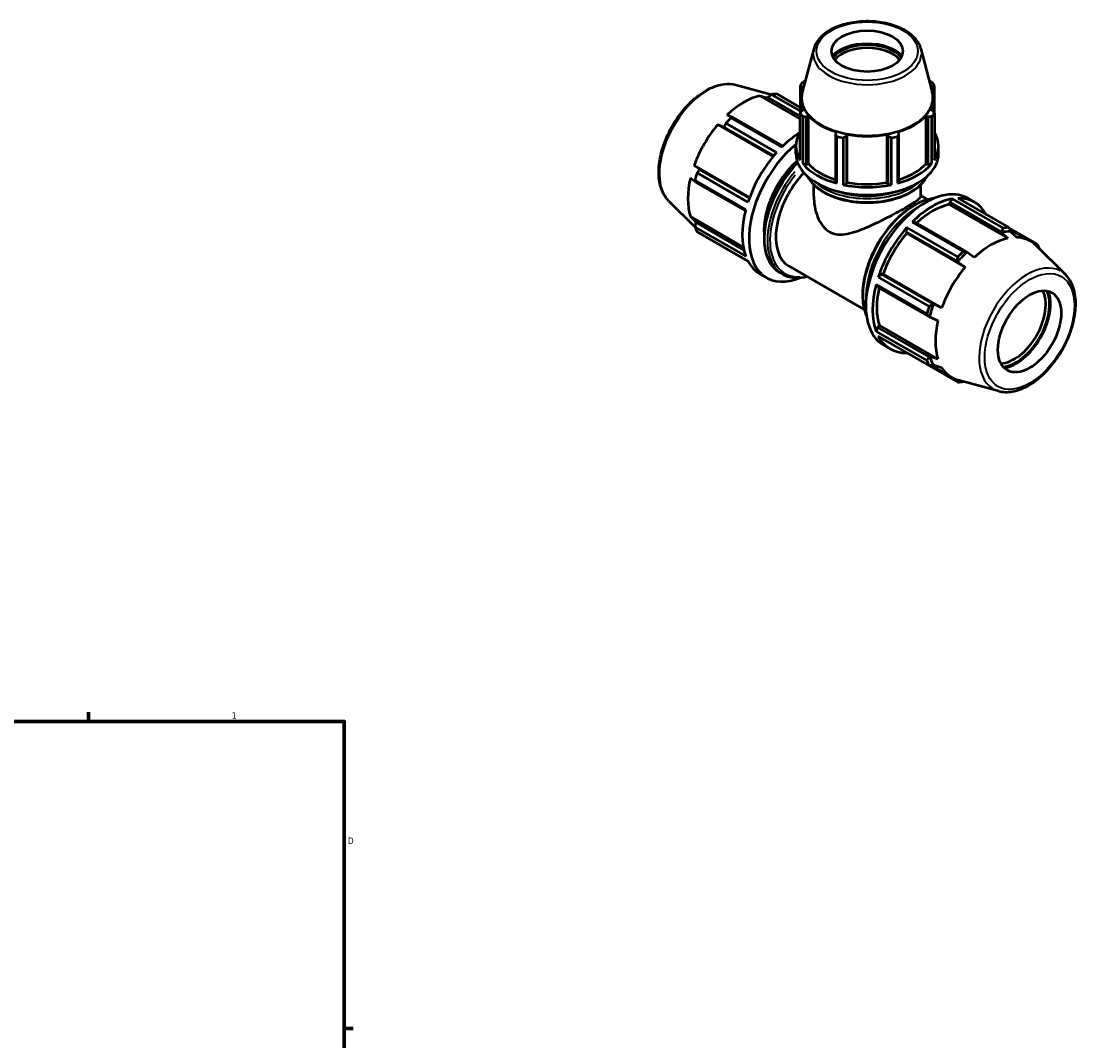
# Model space of a CAD drawing. Header units: inches. Extents: x 0.1 to 44.3, y -10.3 to 31.3.
# Tile 7 of 7: x 28.8 to 44.3, y 16.3 to 31.3. Entities that reach past the tile are written whole.
import ezdxf

# ---------------------------------------------------------------- set-up
doc = ezdxf.new("R2010")
doc.units = ezdxf.units.IN
doc.header["$MEASUREMENT"] = 0
for name, color, linetype, lineweight in [('Border (ANSI)', 7, 'Continuous', 70), ('Visible (ANSI)', 7, 'Continuous', 50), ('Visible Narrow (ANSI)', 7, 'Continuous', 35)]:
    doc.layers.add(name, color=color, linetype=linetype, lineweight=lineweight)
doc.styles.add('Note Text (ANSI)', font='tahoma.ttf')

# ---------------------------------------------------------------- blocks, each defined once
blk = doc.blocks.new('Borders Default Border')
at = {"layer": 'Border (ANSI)'}
for p, q in [((29.75, 21), (29.75, 21.134)), ((33.5, 16.5), (33.634, 16.5))]:
    blk.add_line(p, q, dxfattribs=at)
at = {"layer": 'Border (ANSI)', "flags": 128}
blk.add_lwpolyline([(0.5, 1), (0.5, 21), (33.5, 21), (33.5, 1), (0.5, 1)], dxfattribs=at)
at = {"layer": 'Border (ANSI)', "color": 5, "true_color": 0x0000ff, "char_height": 0.0945, "attachment_point": 7, "style": 'Note Text (ANSI)'}
for s, insert in [('1', (31.854, 21.04)), ('D', (33.553, 19.203))]:
    blk.add_mtext(s, dxfattribs=dict(at, insert=insert))

msp = doc.modelspace()

# ---------------------------------------------------------------- linework, layer by layer
at = {"layer": 'Visible (ANSI)'}
for p, q in [((40.382, 30.859), (40.215, 30.223)), ((41.953, 30.859), (42.12, 30.223)), ((39.24, 30.329), (39.762, 30.188)), ((40.184, 30.322), (40.184, 29.914)), ((40.211, 30.303), (40.236, 30.305)), ((40.211, 30.235), (40.211, 30.303)), ((42.098, 30.305), (42.124, 30.303)), ((42.124, 30.303), (42.124, 30.235)), ((42.151, 29.914), (42.151, 30.322)), ((39.598, 30.17), (39.706, 30.14)), ((40.184, 29.833), (39.598, 30.17)), ((39.706, 30.14), (39.709, 30.145)), ((39.709, 30.145), (40.184, 29.871)), ((39.75, 30.178), (39.73, 30.183)), ((40.184, 29.947), (39.764, 30.189)), ((39.841, 30.197), (40.184, 29.999)), ((40.195, 29.932), (40.195, 30.137)), ((42.139, 29.932), (42.139, 30.137)), ((40.24, 29.969), (40.211, 29.955)), ((42.124, 29.955), (42.094, 29.969)), ((39.196, 29.852), (39.108, 29.888)), ((39.17, 29.847), (39.915, 29.418)), ((39.931, 29.434), (39.203, 29.853)), ((40.184, 29.228), (40.184, 29.914)), ((40.222, 29.862), (40.222, 29.175)), ((40.277, 29.862), (40.305, 29.879)), ((40.277, 29.165), (40.277, 29.862)), ((40.305, 29.173), (40.305, 29.879)), ((42.029, 29.173), (42.029, 29.879)), ((42.029, 29.879), (42.057, 29.862)), ((42.057, 29.862), (42.057, 29.165)), ((42.113, 29.175), (42.113, 29.862)), ((42.151, 29.914), (42.151, 29.228)), ((39.79, 29.281), (38.977, 29.75)), ((38.977, 29.75), (39.068, 29.708)), ((39.067, 29.71), (39.797, 29.29)), ((39.068, 29.708), (39.067, 29.71)), ((39.839, 29.338), (39.094, 29.767)), ((40.719, 29.641), (40.704, 29.617)), ((40.704, 29.617), (40.704, 28.919)), ((41.631, 29.617), (41.616, 29.641)), ((41.631, 28.919), (41.631, 29.617)), ((40.722, 28.887), (40.722, 29.573)), ((40.813, 29.552), (40.813, 28.866)), ((40.866, 29.578), (40.875, 29.604)), ((40.866, 28.881), (40.866, 29.578)), ((40.875, 28.898), (40.875, 29.604)), ((41.46, 28.898), (41.46, 29.604)), ((41.46, 29.604), (41.469, 29.578)), ((41.469, 29.578), (41.469, 28.881)), ((41.521, 28.866), (41.521, 29.552)), ((41.612, 29.573), (41.612, 28.887)), ((40.122, 29.318), (40.122, 29.432)), ((42.212, 29.318), (42.212, 29.432)), ((39.443, 28.68), (38.63, 29.149)), ((38.712, 29.091), (38.63, 29.149)), ((40.222, 29.175), (40.277, 29.165)), ((40.277, 29.165), (40.305, 29.173)), ((42.029, 29.173), (42.057, 29.165)), ((42.057, 29.165), (42.113, 29.175)), ((38.674, 29.039), (39.419, 28.61)), ((38.709, 29.09), (38.712, 29.091)), ((39.44, 28.67), (38.709, 29.09)), ((38.575, 28.966), (38.651, 28.907)), ((39.387, 28.504), (38.642, 28.933)), ((38.653, 28.901), (39.382, 28.482)), ((40.384, 28.696), (40.384, 28.866)), ((40.704, 28.919), (40.722, 28.887)), ((40.813, 28.866), (40.866, 28.881)), ((40.866, 28.881), (40.875, 28.898)), ((41.46, 28.898), (41.469, 28.881)), ((41.469, 28.881), (41.521, 28.866)), ((41.612, 28.887), (41.631, 28.919)), ((41.951, 28.696), (41.951, 28.866)), ((41.951, 28.707), (42.052, 28.649)), ((38.259, 28.626), (38.642, 28.247)), ((42.376, 28.609), (42.368, 28.576)), ((42.368, 28.576), (43.227, 28.081)), ((42.419, 28.66), (42.376, 28.609)), ((42.376, 28.609), (43.132, 28.174)), ((43.164, 28.231), (42.419, 28.66)), ((42.496, 28.668), (43.241, 28.239)), ((42.643, 28.667), (42.741, 28.61)), ((39.35, 27.953), (38.575, 28.399)), ((38.656, 28.321), (38.575, 28.399)), ((38.63, 28.278), (38.645, 28.264)), ((38.642, 28.246), (39.387, 27.817)), ((38.653, 28.316), (38.656, 28.321)), ((39.359, 27.909), (38.653, 28.316)), ((41.749, 28.238), (41.734, 28.175)), ((42.494, 27.808), (41.749, 28.238)), ((41.869, 28.318), (41.826, 28.318)), ((41.826, 28.318), (42.571, 27.889)), ((42.626, 27.882), (41.869, 28.318)), ((43.661, 27.995), (43.242, 28.236)), ((39.419, 27.747), (38.674, 28.176)), ((41.734, 28.175), (41.746, 28.155)), ((41.734, 28.175), (42.49, 27.739)), ((41.746, 28.155), (42.605, 27.66)), ((43.132, 28.174), (43.132, 28.167)), ((43.132, 28.167), (43.227, 28.081)), ((43.253, 28.215), (43.557, 28.04)), ((43.267, 28.18), (43.268, 28.187)), ((43.358, 28.094), (43.267, 28.18)), ((39.094, 27.932), (39.42, 27.744)), ((44.076, 27.545), (43.637, 27.979)), ((42.629, 27.877), (42.626, 27.882)), ((42.736, 27.799), (42.629, 27.877)), ((40.021, 27.672), (41.124, 27.037)), ((42.49, 27.739), (42.494, 27.735)), ((42.494, 27.735), (42.605, 27.66)), ((39.593, 27.561), (39.692, 27.504)), ((39.886, 27.578), (39.928, 27.554)), ((41.376, 27.555), (41.329, 27.51)), ((41.329, 27.51), (42.074, 27.081)), ((41.399, 27.554), (41.376, 27.555)), ((42.132, 27.119), (41.376, 27.555)), ((41.399, 27.554), (42.258, 27.06)), ((41.297, 27.404), (41.32, 27.366)), ((42.042, 26.974), (41.297, 27.404)), ((41.32, 27.366), (42.076, 26.93)), ((42.138, 27.118), (42.132, 27.119)), ((42.258, 27.06), (42.138, 27.118)), ((42.076, 26.93), (42.082, 26.93)), ((42.082, 26.93), (42.204, 26.876)), ((41.32, 26.78), (41.297, 26.717)), ((41.297, 26.717), (42.042, 26.288)), ((41.345, 26.804), (41.32, 26.78)), ((42.076, 26.345), (41.32, 26.78)), ((41.345, 26.804), (42.204, 26.309)), ((42.074, 26.218), (41.329, 26.647)), ((41.405, 26.518), (41.504, 26.461)), ((41.748, 26.405), (41.749, 26.403)), ((41.749, 26.403), (42.494, 25.974)), ((42.082, 26.348), (42.076, 26.345)), ((42.204, 26.309), (42.082, 26.348)), ((42.098, 26.219), (42.406, 26.041)), ((42.132, 26.22), (42.138, 26.225)), ((42.138, 26.225), (42.258, 26.189)), ((43.094, 25.841), (42.499, 26.003))]:
    msp.add_line(p, q, dxfattribs=at)
for centre, major_axis, ratio in [((41.167, 30.824), (0.524, 0), 0.575862), ((43.547, 26.715), (0.327, 0.568), 0.578093)]:
    msp.add_ellipse(centre, major_axis=major_axis, ratio=ratio, dxfattribs=at)
for centre, major_axis, ratio, start_param, end_param in [((41.167, 30.596), (-0.583, 0), 0.575862, 3.644562, 5.780216), ((41.167, 30.596), (-0.555, 0), 0.575862, 3.590583, 5.834194), ((41.167, 30.57), (0.524, 0), 0.575862, 0.434594, 2.706999), ((41.167, 30.137), (-0.972, 0), 0.575862, 6.005952, 6.588618), ((41.167, 30.118), (-1.045, 0), 0.575862, 5.843222, 5.93775), ((41.167, 30.137), (0.972, 0), 0.575862, 5.977753, 6.560419), ((41.167, 30.118), (1.045, 0), 0.575862, 0.345435, 0.439963), ((39.353, 29.13), (0.575, 0.999), 0.578093, 0.478032, 1.088897), ((39.353, 29.13), (0.575, 0.999), 0.578093, 0.268687, 0.303499), ((39.467, 29.064), (0.619, 1.075), 0.578093, 0.343502, 0.438029), ((41.167, 30.139), (-0.963, 0), 0.575862, 6.1329, 9.575063), ((39.467, 29.064), (-0.619, -1.075), 0.578093, 4.270492, 4.36502), ((41.167, 30.118), (-1.045, 0), 0.575862, 0.345435, 0.439963), ((41.167, 30.137), (0.972, 0), 0.575862, 3.621558, 4.232423), ((41.167, 30.137), (0.972, 0), 0.575862, 5.192355, 5.80322), ((41.167, 30.118), (1.045, 0), 0.575862, 5.843222, 5.93775), ((39.353, 29.13), (0.575, 0.999), 0.578093, 1.26343, 1.874295), ((40.212, 28.635), (-0.619, -1.075), 0.578093, 3.960681, 4.270492), ((41.167, 29.432), (-1.045, 0), 0.575862, 5.93775, 6.628621), ((41.167, 29.432), (1.045, 0), 0.575862, 5.93775, 6.628621), ((40.311, 28.579), (-0.619, -1.075), 0.578093, 4.140157, 6.925707), ((41.167, 30.118), (1.045, 0), 0.575862, 4.272426, 4.366954), ((41.167, 30.137), (0.972, 0), 0.575862, 4.406956, 5.017822), ((41.167, 30.118), (1.045, 0), 0.575862, 5.057824, 5.152352), ((40.212, 28.635), (-0.619, -1.075), 0.578093, 4.36502, 5.055891), ((41.167, 29.318), (-1.045, 0), 0.575862, 0, 3.141593), ((40.311, 28.579), (-0.464, -0.806), 0.578093, 4.190398, 5.578057), ((41.167, 29.432), (1.045, 0), 0.575862, 3.581556, 4.272426), ((41.167, 29.432), (0.972, 0), 0.575862, 3.621558, 4.215556), ((41.167, 29.432), (1.045, 0), 0.575862, 5.152352, 5.843222), ((41.167, 29.432), (0.972, 0), 0.575862, 5.209222, 5.80322), ((39.467, 29.064), (-0.619, -1.075), 0.578093, 5.055891, 5.150418), ((40.485, 28.478), (-0.464, -0.806), 0.578093, 4.308742, 6.283185), ((39.353, 29.13), (0.575, 0.999), 0.578093, 2.048828, 2.659693), ((41.167, 29.432), (1.045, 0), 0.575862, 4.366954, 5.057824), ((41.167, 29.432), (0.972, 0), 0.575862, 4.406956, 5.017822), ((42.024, 27.592), (0.619, 1.075), 0.578093, 0, 3.141593), ((42.122, 27.535), (-0.619, -1.075), 0.578093, 3.579622, 4.270492), ((42.122, 27.535), (-0.575, -0.999), 0.578093, 3.619624, 4.213542), ((42.122, 27.535), (0.619, 1.075), 0.578093, 5.939684, 6.626687), ((40.212, 28.635), (-0.619, -1.075), 0.578093, 5.150418, 5.841289), ((39.353, 29.13), (-0.575, -0.999), 0.578093, 5.975819, 6.011278), ((39.467, 29.064), (-0.619, -1.075), 0.578093, 5.841289, 5.935816), ((42.122, 27.535), (-0.619, -1.075), 0.578093, 4.36502, 5.055891), ((42.868, 27.106), (0.619, 1.075), 0.578093, 0.343502, 0.438029), ((42.122, 27.535), (-0.575, -0.999), 0.578093, 4.405023, 5.015888), ((42.981, 27.041), (-0.575, -0.999), 0.578093, 3.619624, 4.23049), ((42.88, 27.099), (0.591, 1.026), 0.578093, 0.303499, 0.478032), ((42.981, 27.041), (0.575, 0.999), 0.578093, 6.13202, 6.586684), ((42.868, 27.106), (0.619, 1.075), 0.578093, 5.841289, 5.935816), ((42.868, 27.106), (-0.619, -1.075), 0.578093, 4.270492, 4.36502), ((42.88, 27.099), (-0.591, -1.026), 0.578093, 4.23049, 4.405023), ((40.212, 28.635), (-0.619, -1.075), 0.578093, 5.935816, 6.283185), ((42.981, 27.041), (-0.575, -0.999), 0.578093, 4.405023, 5.015888), ((42.122, 27.535), (-0.619, -1.075), 0.578093, 5.150418, 5.841289), ((42.122, 27.535), (-0.575, -0.999), 0.578093, 5.207208, 5.801286), ((43.321, 26.845), (0.327, 0.568), 0.578093, 3.493032, 5.931746), ((43.348, 26.829), (-0.347, -0.602), 0.578093, 0.391281, 2.750312), ((43.348, 26.829), (0.357, 0.62), 0.578093, 3.576202, 5.848576), ((42.868, 27.106), (-0.619, -1.075), 0.578093, 5.055891, 5.150418), ((42.88, 27.099), (-0.591, -1.026), 0.578093, 5.015888, 5.190421), ((42.981, 27.041), (-0.575, -0.999), 0.578093, 5.190421, 5.801286), ((42.122, 27.535), (-0.619, -1.075), 0.578093, 5.935816, 6.626687), ((42.868, 27.106), (-0.619, -1.075), 0.578093, 5.841289, 5.935816), ((42.88, 27.099), (-0.591, -1.026), 0.578093, 5.801286, 5.975819), ((42.981, 27.041), (-0.575, -0.999), 0.578093, 5.975819, 6.434351), ((42.868, 27.106), (-0.619, -1.075), 0.578093, 0.343502, 0.438029)]:
    msp.add_ellipse(centre, major_axis=major_axis, ratio=ratio, start_param=start_param, end_param=end_param, dxfattribs=at)
for points, knots in [([(41.953, 30.859), (41.94, 30.908), (41.915, 30.955), (41.842, 31.044), (41.792, 31.085), (41.673, 31.158), (41.602, 31.188), (41.45, 31.234), (41.367, 31.249), (41.199, 31.264), (41.114, 31.263), (40.947, 31.246), (40.865, 31.229), (40.715, 31.181), (40.646, 31.15), (40.528, 31.074), (40.478, 31.03), (40.414, 30.942), (40.393, 30.901), (40.382, 30.859)], [0.935683, 0.935683, 0.935683, 0.935683, 1.225932, 1.225932, 1.544561, 1.544561, 1.875556, 1.875556, 2.205797, 2.205797, 2.534489, 2.534489, 2.863256, 2.863256, 3.193658, 3.193658, 3.524412, 3.524412, 3.776706, 3.776706, 3.776706, 3.776706]), ([(38.259, 28.626), (38.214, 28.671), (38.179, 28.727), (38.127, 28.862), (38.113, 28.942), (38.109, 29.117), (38.12, 29.213), (38.166, 29.407), (38.2, 29.506), (38.289, 29.698), (38.344, 29.79), (38.467, 29.96), (38.536, 30.038), (38.682, 30.171), (38.76, 30.226), (38.916, 30.306), (38.995, 30.332), (39.13, 30.347), (39.187, 30.344), (39.24, 30.329)], [4.076223, 4.076223, 4.076223, 4.076223, 4.366803, 4.366803, 4.685414, 4.685414, 5.016306, 5.016306, 5.346508, 5.346508, 5.675193, 5.675193, 6.003958, 6.003958, 6.33433, 6.33433, 6.664951, 6.664951, 6.915484, 6.915484, 6.915484, 6.915484]), ([(40.147, 29.189), (40.116, 29.158), (40.087, 29.126), (39.986, 29.007), (39.92, 28.912), (39.808, 28.711), (39.761, 28.606), (39.691, 28.395), (39.669, 28.29), (39.65, 28.09), (39.653, 27.996), (39.687, 27.827), (39.718, 27.753), (39.795, 27.645), (39.837, 27.606), (39.886, 27.578)], [6.639028, 6.639028, 6.639028, 6.639028, 6.767366, 6.767366, 7.090682, 7.090682, 7.413729, 7.413729, 7.737117, 7.737117, 8.061185, 8.061185, 8.383999, 8.383999, 8.641314, 8.641314, 8.641314, 8.641314]), ([(40.295, 28.986), (40.297, 28.982), (40.299, 28.978), (40.331, 28.92), (40.375, 28.869), (40.488, 28.777), (40.558, 28.737), (40.716, 28.67), (40.804, 28.645), (40.99, 28.611), (41.087, 28.603), (41.281, 28.605), (41.377, 28.615), (41.56, 28.653), (41.647, 28.68), (41.801, 28.75), (41.868, 28.792), (41.974, 28.885), (42.013, 28.934), (42.039, 28.986)], [4.206968, 4.206968, 4.206968, 4.206968, 4.229665, 4.229665, 4.543503, 4.543503, 4.867396, 4.867396, 5.192186, 5.192186, 5.516142, 5.516142, 5.839769, 5.839769, 6.163805, 6.163805, 6.488666, 6.488666, 6.788606, 6.788606, 6.788606, 6.788606]), ([(40.384, 28.696), (40.384, 28.647), (40.388, 28.596), (40.407, 28.495), (40.421, 28.444), (40.459, 28.35), (40.483, 28.305), (40.541, 28.229), (40.574, 28.198), (40.613, 28.176)], [11.373997, 11.373997, 11.373997, 11.373997, 11.790663, 11.790663, 12.207328, 12.207328, 12.623994, 12.623994, 13.04066, 13.04066, 13.04066, 13.04066]), ([(40.613, 28.176), (40.652, 28.153), (40.694, 28.141), (40.781, 28.134), (40.827, 28.138), (40.922, 28.156), (40.971, 28.17), (41.069, 28.204), (41.119, 28.224), (41.214, 28.265), (41.262, 28.287), (41.361, 28.334), (41.41, 28.359), (41.507, 28.409), (41.555, 28.434), (41.643, 28.482), (41.685, 28.505), (41.758, 28.548), (41.792, 28.568), (41.851, 28.604), (41.875, 28.621), (41.914, 28.649), (41.928, 28.661), (41.947, 28.681), (41.951, 28.689), (41.951, 28.696)], [0, 0, 0, 0, 0.416666, 0.416666, 0.833331, 0.833331, 1.249997, 1.249997, 1.666662, 1.666662, 2.065038, 2.065038, 2.463413, 2.463413, 2.861789, 2.861789, 3.260165, 3.260165, 3.658541, 3.658541, 4.056916, 4.056916, 4.455292, 4.455292, 4.853668, 4.853668, 4.853668, 4.853668]), ([(42.147, 28.667), (42.093, 28.661), (42.036, 28.647), (41.897, 28.594), (41.814, 28.546), (41.652, 28.422), (41.574, 28.347), (41.429, 28.176), (41.364, 28.08), (41.251, 27.88), (41.204, 27.774), (41.135, 27.564), (41.112, 27.459), (41.093, 27.259), (41.097, 27.165), (41.124, 27.032), (41.138, 26.987), (41.156, 26.946)], [5.894875, 5.894875, 5.894875, 5.894875, 6.120076, 6.120076, 6.443364, 6.443364, 6.767366, 6.767366, 7.090682, 7.090682, 7.413729, 7.413729, 7.737117, 7.737117, 8.061185, 8.061185, 8.246159, 8.246159, 8.246159, 8.246159]), ([(39.928, 27.554), (39.986, 27.521), (40.052, 27.503), (40.175, 27.5), (40.228, 27.507), (40.282, 27.522)], [2.3581282, 2.3581282, 2.3581282, 2.3581282, 2.663528, 2.663528, 2.8819336, 2.8819336, 2.8819336, 2.8819336]), ([(43.094, 25.841), (43.156, 25.825), (43.223, 25.823), (43.365, 25.846), (43.441, 25.874), (43.595, 25.958), (43.672, 26.016), (43.817, 26.153), (43.885, 26.232), (44.006, 26.405), (44.059, 26.499), (44.144, 26.691), (44.177, 26.79), (44.218, 26.983), (44.227, 27.077), (44.218, 27.253), (44.201, 27.335), (44.146, 27.459), (44.115, 27.506), (44.076, 27.545)], [2.509294, 2.509294, 2.509294, 2.509294, 2.799875, 2.799875, 3.118485, 3.118485, 3.449377, 3.449377, 3.779579, 3.779579, 4.108264, 4.108264, 4.437029, 4.437029, 4.767401, 4.767401, 5.098022, 5.098022, 5.348555, 5.348555, 5.348555, 5.348555])]:
    msp.add_open_spline(points, degree=3, knots=knots, dxfattribs=at)
for points, weights in [([(40.222, 30.374), (40.24, 30.381), (40.258, 30.388)], [1, 1.00054073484, 1.00073522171]), ([(42.076, 30.388), (42.094, 30.381), (42.113, 30.374)], [1.00073522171, 1.00054073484, 1]), ([(40.211, 30.303), (40.198, 30.312), (40.184, 30.322)], [1.00084423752, 1.0008306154, 1]), ([(42.151, 30.322), (42.137, 30.312), (42.124, 30.303)], [1, 1.0008306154, 1.00084423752]), ([(39.764, 30.189), (39.736, 30.167), (39.709, 30.145)], [1, 1.00046761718, 1.00011836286]), ([(40.184, 29.914), (40.198, 29.935), (40.211, 29.955)], [1, 1.0008306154, 1.00084423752]), ([(42.124, 29.955), (42.137, 29.935), (42.151, 29.914)], [1.00084423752, 1.0008306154, 1]), ([(39.203, 29.853), (39.187, 29.851), (39.17, 29.847)], [1.00011836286, 1.00046761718, 1]), ([(40.277, 29.862), (40.25, 29.862), (40.222, 29.862)], [1.00084423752, 1.0008306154, 1]), ([(42.113, 29.862), (42.084, 29.862), (42.057, 29.862)], [1, 1.0008306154, 1.00084423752]), ([(39.094, 29.767), (39.08, 29.738), (39.067, 29.71)], [1, 1.00046761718, 1.00011836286]), ([(40.722, 29.573), (40.713, 29.595), (40.704, 29.617)], [1, 1.0008306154, 1.00084423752]), ([(41.631, 29.617), (41.622, 29.595), (41.612, 29.573)], [1.00084423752, 1.0008306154, 1]), ([(40.866, 29.578), (40.84, 29.565), (40.813, 29.552)], [1.00084423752, 1.0008306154, 1]), ([(41.521, 29.552), (41.495, 29.565), (41.469, 29.578)], [1, 1.0008306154, 1.00084423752]), ([(38.709, 29.09), (38.692, 29.066), (38.674, 29.039)], [1.00011836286, 1.00046761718, 1]), ([(38.642, 28.933), (38.647, 28.917), (38.653, 28.901)], [1, 1.00046761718, 1.00011836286]), ([(38.653, 28.316), (38.647, 28.282), (38.642, 28.246)], [1.00011836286, 1.00046761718, 1]), ([(43.132, 28.174), (43.148, 28.202), (43.164, 28.231)], [1.00011836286, 1.00046761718, 1]), ([(43.241, 28.239), (43.255, 28.212), (43.268, 28.187)], [1, 1.00046761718, 1.00011836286]), ([(39.092, 27.935), (39.093, 27.934), (39.094, 27.932)], [1.00004509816, 1.00002358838, 1]), ([(43.633, 27.983), (43.647, 27.989), (43.661, 27.995)], [1.00023313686, 1.00036385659, 1]), ([(43.693, 27.925), (43.692, 27.924), (43.692, 27.924)], [1, 1.00000410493, 1.00000814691]), ([(42.49, 27.739), (42.492, 27.773), (42.494, 27.808)], [1.00011836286, 1.00046761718, 1]), ([(42.571, 27.889), (42.599, 27.886), (42.626, 27.882)], [1, 1.00046761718, 1.00011836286]), ([(42.074, 27.081), (42.104, 27.101), (42.132, 27.119)], [1, 1.00046761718, 1.00011836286]), ([(42.076, 26.93), (42.06, 26.952), (42.042, 26.974)], [1.00011836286, 1.00046761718, 1]), ([(42.042, 26.288), (42.06, 26.317), (42.076, 26.345)], [1, 1.00046761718, 1.00011836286]), ([(42.132, 26.22), (42.104, 26.219), (42.074, 26.218)], [1.00011836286, 1.00046761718, 1]), ([(42.494, 25.974), (42.493, 25.99), (42.491, 26.005)], [1, 1.00037420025, 1.00022530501]), ([(42.572, 25.983), (42.572, 25.982), (42.571, 25.981)], [1.00002882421, 1.00001482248, 1])]:
    msp.add_rational_spline(points, weights, degree=2, dxfattribs=at)
at = {"layer": 'Visible Narrow (ANSI)'}
for centre, major_axis, ratio in [((41.167, 30.824), (-0.743, 0), 0.575862), ((43.547, 26.715), (-0.464, -0.806), 0.578093)]:
    msp.add_ellipse(centre, major_axis=major_axis, ratio=ratio, dxfattribs=at)
for centre, major_axis, ratio, start_param, end_param in [((41.167, 30.79), (-0.794, 0), 0.575862, 0.021823, 3.11977), ((38.825, 29.434), (0.496, 0.862), 0.578093, 0.293129, 2.848464), ((40.424, 28.513), (-0.538, -0.935), 0.578093, 4.39174, 6.183636), ((40.467, 28.489), (-0.538, -0.935), 0.578093, 4.418884, 6.185064), ((40.485, 28.478), (-0.525, -0.912), 0.578093, 4.451209, 6.648533), ((41.167, 29.138), (0.909, 0), 0.575862, 3.57034, 5.854438), ((41.167, 29.187), (0.909, 0), 0.575862, 3.78743, 5.637348), ((41.167, 29.208), (-0.883, 0), 0.575862, 1.026118, 2.115474), ((41.868, 27.682), (0.538, 0.935), 0.578093, 0.5395, 2.602092), ((41.91, 27.658), (-0.538, -0.935), 0.578093, 3.945009, 5.479769), ((41.929, 27.647), (0.525, 0.912), 0.578093, 1.409961, 1.731632), ((43.51, 26.736), (0.496, 0.862), 0.578093, 0.021031, 3.120562)]:
    msp.add_ellipse(centre, major_axis=major_axis, ratio=ratio, start_param=start_param, end_param=end_param, dxfattribs=at)

# ---------------------------------------------------------------- block references
msp.add_blockref('Borders Default Border', (0, 0))

doc.saveas('drawing.dxf')
